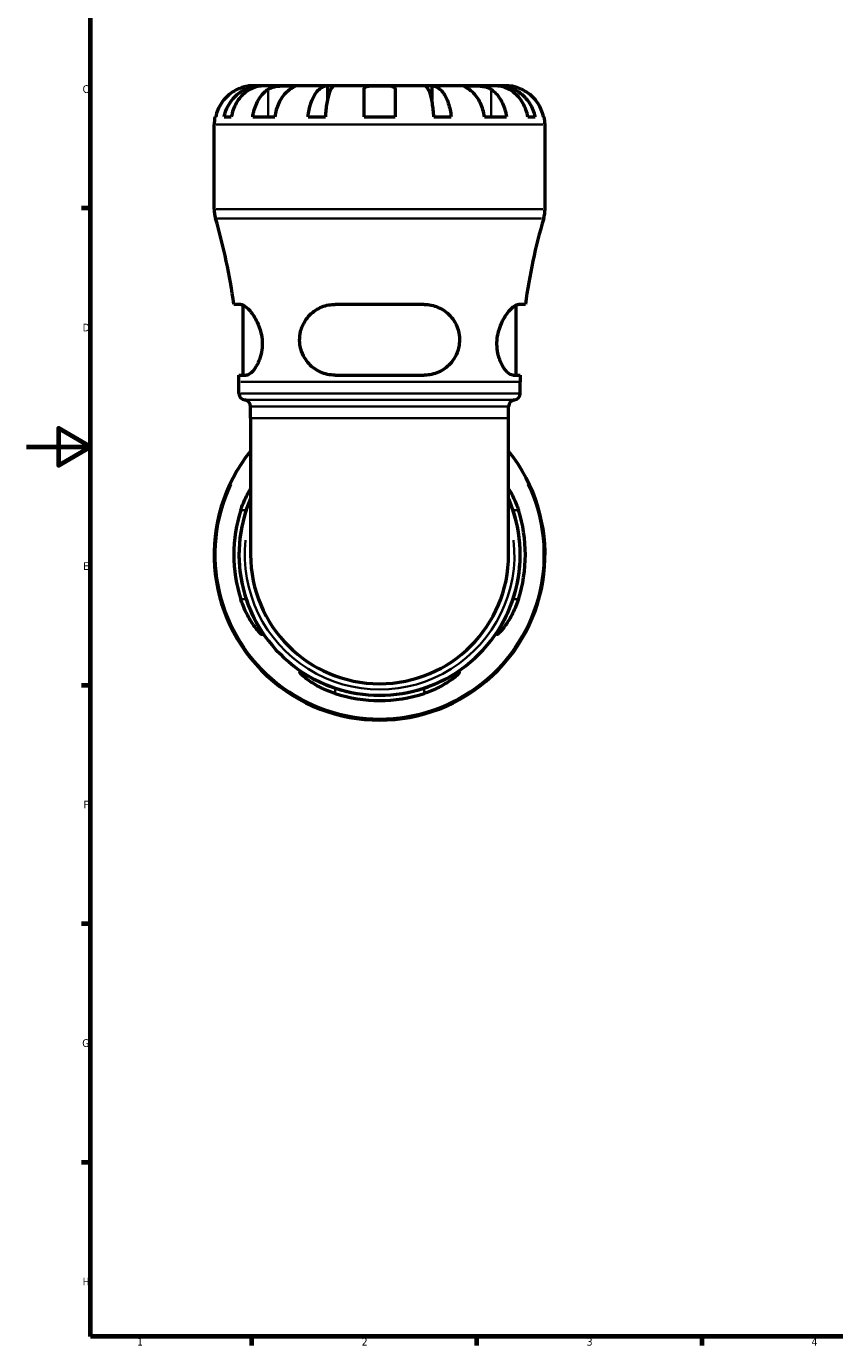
# Model space of a CAD drawing. Header units: millimetres. Extents: x 0 to 903, y 0 to 953.
# Tile 1 of 9: x 0 to 252, y 17 to 428. Entities that reach past the tile are written whole.
import ezdxf

# ---------------------------------------------------------------- set-up
doc = ezdxf.new("R2010")
doc.units = ezdxf.units.MM
for name, color, linetype, lineweight in [('Border (ANSI)', 7, 'Continuous', 70), ('Visible (ANSI)', 7, 'Continuous', 50), ('Visible Narrow (ANSI)', 7, 'Continuous', 35)]:
    doc.layers.add(name, color=color, linetype=linetype, lineweight=lineweight)
doc.styles.add('Note Text (ANSI)', font='tahoma.ttf')

# ---------------------------------------------------------------- blocks, each defined once
blk = doc.blocks.new('Borders Default Border')
at = {"layer": 'Border (ANSI)'}
for p, q in [((20, 371.25), (17.2, 371.25)), ((20, 222.75), (17.2, 222.75)), ((20, 148.5), (17.2, 148.5)), ((20, 74.25), (17.2, 74.25)), ((70.08, 20), (70.08, 17.2)), ((140.17, 20), (140.17, 17.2)), ((210.25, 20), (210.25, 17.2))]:
    blk.add_line(p, q, dxfattribs=at)
at = {"layer": 'Border (ANSI)', "flags": 128}
for points in [[(20, 20), (20, 574), (821, 574), (821, 20), (20, 20)], [(0, 297), (20, 297), (10, 302.77), (10, 291.23), (20, 297)]]:
    blk.add_lwpolyline(points, dxfattribs=at)
at = {"layer": 'Border (ANSI)', "color": 5, "true_color": 0x0000ff, "char_height": 2.4, "attachment_point": 7, "style": 'Note Text (ANSI)'}
for s, insert in [('C', (17.51, 407.13)), ('D', (17.52, 332.93)), ('E', (17.71, 258.68)), ('F', (17.78, 184.43)), ('G', (17.4, 110.13)), ('H', (17.53, 35.93)), ('1', (34.5, 17.2)), ('2', (104.4, 17.2)), ('3', (174.46, 17.15)), ('4', (244.45, 17.2))]:
    blk.add_mtext(s, dxfattribs=dict(at, insert=insert))

msp = doc.modelspace()

# ---------------------------------------------------------------- linework, layer by layer
at = {"layer": 'Visible (ANSI)'}
for p, q in [((73.12, 409.43), (70.58, 409.43)), ((74.08, 409.43), (73.12, 409.43)), ((73.12, 409.43), (73.12, 409.38)), ((82.12, 409.43), (74.08, 409.43)), ((93.73, 409.43), (82.12, 409.43)), ((96.06, 409.43), (93.73, 409.43)), ((93.73, 409.43), (93.73, 405.14)), ((109.96, 409.43), (96.06, 409.43)), ((105.11, 399.73), (105.11, 408.3)), ((123.85, 409.43), (109.96, 409.43)), ((114.81, 408.3), (114.81, 399.73)), ((126.18, 409.43), (123.85, 409.43)), ((137.8, 409.43), (126.18, 409.43)), ((126.18, 409.43), (126.18, 405.14)), ((145.84, 409.43), (137.8, 409.43)), ((146.8, 409.43), (145.84, 409.43)), ((149.33, 409.43), (146.8, 409.43)), ((146.8, 409.43), (146.8, 409.38)), ((58.7, 399.73), (58.93, 399.73)), ((61.56, 399.73), (63.8, 399.73)), ((70.45, 399.73), (77.31, 399.73)), ((87.68, 399.73), (93.07, 399.73)), ((105.11, 399.73), (114.81, 399.73)), ((126.84, 399.73), (132.24, 399.73)), ((142.61, 399.73), (149.47, 399.73)), ((156.12, 399.73), (158.35, 399.73)), ((160.98, 399.73), (161.21, 399.73)), ((58.46, 371.03), (58.46, 397.3)), ((161.46, 371.03), (161.46, 397.3)), ((66.74, 341.35), (64.57, 341.35)), ((67.44, 319.3), (67.44, 341.17)), ((123.82, 341.35), (96.1, 341.35)), ((152.47, 319.3), (152.47, 341.17)), ((155.34, 341.35), (153.18, 341.35)), ((66.17, 319.3), (68.42, 319.3)), ((66.18, 313.64), (66.18, 317.28)), ((96.1, 319.3), (123.82, 319.3)), ((151.49, 319.3), (153.74, 319.3)), ((153.73, 313.64), (153.73, 317.28)), ((69.79, 305.88), (69.79, 309.55)), ((150.13, 305.88), (150.13, 309.55)), ((69.79, 305.88), (69.79, 263.43)), ((150.13, 263.43), (150.13, 305.88))]:
    msp.add_line(p, q, dxfattribs=at)
for centre, radius, start, end in [((70.58, 397.3), 12.13, 168.463, 180), ((149.33, 397.3), 12.13, 0, 11.537), ((68.76, 371.03), 10.3, 180, 196.3575), ((151.16, 371.03), 10.3, 343.6425, 0), ((-114.37, 317.28), 180.55, 7.6604, 16.3575), ((334.28, 317.28), 180.55, 163.6425, 172.3396), ((-114.37, 317.28), 180.55, 0, 0.6403), ((334.28, 317.28), 180.55, 179.3597, 180), ((68.24, 313.64), 2.06, 180, 262.8192), ((151.67, 313.64), 2.06, 277.1808, 0), ((67.73, 309.55), 2.06, 0, 82.8192), ((152.19, 309.55), 2.06, 97.1808, 180), ((109.96, 263.43), 51.5, 141.2606, 38.7394), ((109.96, 263.43), 43.77, 156.5845, 23.4155), ((109.96, 263.43), 45.39, 162.2191, 197.7809), ((109.96, 263.43), 43.79, 161.5463, 198.4537), ((109.96, 263.43), 43.79, 341.5463, 18.4537), ((109.96, 263.43), 45.39, 342.2191, 17.7809), ((109.96, 263.43), 40.17, 180, 0), ((109.96, 263.43), 43.79, 251.5463, 288.4537), ((109.96, 263.43), 45.39, 252.2191, 287.7809)]:
    msp.add_arc(centre, radius, start, end, dxfattribs=at)
for points, knots in [([(65.73, 408.3), (65.18, 408.04), (64.62, 407.73), (63.41, 406.92), (62.78, 406.4), (61.72, 405.34), (61.19, 404.71), (60.28, 403.35), (59.9, 402.63), (59.33, 401.26), (59.09, 400.5), (58.93, 399.73)], [5.914315, 5.914315, 5.914315, 5.914315, 6.08973, 6.08973, 6.31513, 6.31513, 6.53972, 6.53972, 6.764309, 6.764309, 6.982426, 6.982426, 6.982426, 6.982426]), ([(61.56, 399.73), (61.72, 400.5), (61.95, 401.26), (62.5, 402.63), (62.87, 403.35), (63.75, 404.71), (64.26, 405.34), (65.28, 406.4), (65.9, 406.93), (67.22, 407.83), (67.92, 408.21), (69.27, 408.79), (70.03, 409.03), (71.59, 409.35), (72.39, 409.43), (73.12, 409.43)], [0.230035, 0.230035, 0.230035, 0.230035, 0.448338, 0.448338, 0.672896, 0.672896, 0.897454, 0.897454, 1.122627, 1.122627, 1.3478, 1.3478, 1.573806, 1.573806, 1.799811, 1.799811, 1.799811, 1.799811]), ([(74.08, 409.43), (73.43, 409.43), (72.72, 409.35), (71.33, 409.03), (70.66, 408.79), (69.46, 408.21), (68.83, 407.83), (67.66, 406.93), (67.11, 406.4), (66.2, 405.34), (65.74, 404.71), (64.96, 403.35), (64.63, 402.63), (64.14, 401.26), (63.94, 400.5), (63.8, 399.73)], [5.405432, 5.405432, 5.405432, 5.405432, 5.631438, 5.631438, 5.857444, 5.857444, 6.082617, 6.082617, 6.30779, 6.30779, 6.532348, 6.532348, 6.756906, 6.756906, 6.975209, 6.975209, 6.975209, 6.975209]), ([(70.58, 409.43), (70.58, 409.43), (70.52, 409.43), (70.28, 409.42), (70.09, 409.42), (69.5, 409.37), (69.07, 409.32), (68.23, 409.16), (67.87, 409.07), (67.21, 408.88), (66.92, 408.78), (66.34, 408.56), (66.05, 408.44), (65.75, 408.3), (65.74, 408.3), (65.73, 408.3)], [-3.3753593, -3.3753593, -3.3753593, -3.3753593, -3.2447206, -3.2447206, -3.1008128, -3.1008128, -2.9131852, -2.9131852, -2.7854081, -2.7854081, -2.6909433, -2.6909433, -2.5942729, -2.5942729, -2.5910823, -2.5910823, -2.5910823, -2.5910823]), ([(70.45, 399.73), (70.56, 400.5), (70.73, 401.26), (71.13, 402.63), (71.4, 403.35), (72.04, 404.71), (72.42, 405.34), (73.17, 406.4), (73.62, 406.92), (74.47, 407.73), (74.87, 408.04), (75.26, 408.3)], [0.230037, 0.230037, 0.230037, 0.230037, 0.448154, 0.448154, 0.672744, 0.672744, 0.897333, 0.897333, 1.122733, 1.122733, 1.298149, 1.298149, 1.298149, 1.298149]), ([(75.26, 408.3), (75.34, 408.35), (75.42, 408.4), (75.75, 408.58), (76, 408.7), (76.58, 408.92), (76.9, 409.02), (77.72, 409.21), (78.23, 409.28), (79.36, 409.39), (79.96, 409.41), (81.12, 409.43), (81.66, 409.43), (82.12, 409.43)], [-0.780901, -0.780901, -0.780901, -0.780901, -0.7424964, -0.7424964, -0.6416801, -0.6416801, -0.533088, -0.533088, -0.3772794, -0.3772794, -0.1925034, -0.1925034, 0, 0, 0, 0]), ([(82.12, 408.3), (81.73, 408.04), (81.33, 407.73), (80.47, 406.92), (80.03, 406.4), (79.28, 405.34), (78.9, 404.71), (78.26, 403.35), (77.99, 402.63), (77.59, 401.26), (77.42, 400.5), (77.31, 399.73)], [5.914315, 5.914315, 5.914315, 5.914315, 6.089731, 6.089731, 6.315131, 6.315131, 6.53972, 6.53972, 6.764309, 6.764309, 6.982427, 6.982427, 6.982427, 6.982427]), ([(82.12, 409.43), (82.38, 409.43), (82.62, 409.43), (83.03, 409.43), (83.2, 409.42), (83.48, 409.4), (83.55, 409.37), (83.52, 409.26), (83.43, 409.18), (83.16, 408.98), (83.01, 408.88), (82.68, 408.66), (82.49, 408.54), (82.22, 408.37), (82.17, 408.33), (82.12, 408.3)], [0, 0, 0, 0, 0.1137566, 0.1137566, 0.235381, 0.235381, 0.394309, 0.394309, 0.5463069, 0.5463069, 0.6520405, 0.6520405, 0.7538182, 0.7538182, 0.779338, 0.779338, 0.779338, 0.779338]), ([(87.68, 399.73), (87.76, 400.5), (87.88, 401.26), (88.17, 402.63), (88.36, 403.35), (88.82, 404.71), (89.09, 405.34), (89.63, 406.4), (89.95, 406.93), (90.64, 407.83), (91.01, 408.21), (91.72, 408.79), (92.12, 409.03), (92.93, 409.35), (93.35, 409.43), (93.73, 409.43)], [0.230035, 0.230035, 0.230035, 0.230035, 0.448338, 0.448338, 0.672896, 0.672896, 0.897454, 0.897454, 1.122627, 1.122627, 1.3478, 1.3478, 1.573806, 1.573806, 1.799811, 1.799811, 1.799811, 1.799811]), ([(96.06, 409.43), (95.87, 409.43), (95.67, 409.35), (95.26, 409.03), (95.07, 408.79), (94.72, 408.21), (94.54, 407.83), (94.19, 406.93), (94.04, 406.4), (93.77, 405.34), (93.64, 404.71), (93.41, 403.35), (93.32, 402.63), (93.17, 401.26), (93.11, 400.5), (93.07, 399.73)], [5.405432, 5.405432, 5.405432, 5.405432, 5.631438, 5.631438, 5.857444, 5.857444, 6.082617, 6.082617, 6.30779, 6.30779, 6.532348, 6.532348, 6.756906, 6.756906, 6.975209, 6.975209, 6.975209, 6.975209]), ([(105.11, 408.3), (105.11, 408.39), (105.12, 408.48), (105.18, 408.65), (105.22, 408.74), (105.36, 408.91), (105.47, 408.99), (105.85, 409.2), (106.18, 409.28), (107.02, 409.39), (107.53, 409.41), (108.68, 409.43), (109.32, 409.43), (109.96, 409.43)], [-0.7851647, -0.7851647, -0.7851647, -0.7851647, -0.716742, -0.716742, -0.6425931, -0.6425931, -0.5481734, -0.5481734, -0.3758449, -0.3758449, -0.1926592, -0.1926592, 0, 0, 0, 0]), ([(109.96, 409.43), (110.44, 409.43), (110.93, 409.43), (111.91, 409.42), (112.4, 409.41), (113.24, 409.35), (113.59, 409.31), (114.13, 409.16), (114.33, 409.07), (114.58, 408.89), (114.65, 408.8), (114.75, 408.63), (114.78, 408.54), (114.8, 408.4), (114.81, 408.35), (114.81, 408.3)], [0, 0, 0, 0, 0.1455897, 0.1455897, 0.3093084, 0.3093084, 0.4583051, 0.4583051, 0.5873511, 0.5873511, 0.6677541, 0.6677541, 0.7399915, 0.7399915, 0.7763225, 0.7763225, 0.7763225, 0.7763225]), ([(126.84, 399.73), (126.8, 400.5), (126.74, 401.26), (126.6, 402.63), (126.51, 403.35), (126.28, 404.71), (126.15, 405.34), (125.88, 406.4), (125.72, 406.93), (125.38, 407.83), (125.2, 408.21), (124.85, 408.79), (124.65, 409.03), (124.25, 409.35), (124.04, 409.43), (123.85, 409.43)], [0.230035, 0.230035, 0.230035, 0.230035, 0.448338, 0.448338, 0.672896, 0.672896, 0.897454, 0.897454, 1.122627, 1.122627, 1.3478, 1.3478, 1.573806, 1.573806, 1.799811, 1.799811, 1.799811, 1.799811]), ([(126.18, 409.43), (126.57, 409.43), (126.98, 409.35), (127.8, 409.03), (128.2, 408.79), (128.91, 408.21), (129.28, 407.83), (129.97, 406.93), (130.29, 406.4), (130.83, 405.34), (131.1, 404.71), (131.56, 403.35), (131.75, 402.63), (132.04, 401.26), (132.16, 400.5), (132.24, 399.73)], [5.405432, 5.405432, 5.405432, 5.405432, 5.631438, 5.631438, 5.857444, 5.857444, 6.082617, 6.082617, 6.30779, 6.30779, 6.532348, 6.532348, 6.756906, 6.756906, 6.975209, 6.975209, 6.975209, 6.975209]), ([(137.8, 408.3), (137.72, 408.35), (137.64, 408.4), (137.36, 408.58), (137.18, 408.7), (136.85, 408.92), (136.71, 409.02), (136.45, 409.21), (136.37, 409.28), (136.39, 409.39), (136.51, 409.41), (136.99, 409.43), (137.35, 409.43), (137.8, 409.43)], [-0.780901, -0.780901, -0.780901, -0.780901, -0.7424964, -0.7424964, -0.6416801, -0.6416801, -0.533088, -0.533088, -0.3772794, -0.3772794, -0.1925034, -0.1925034, 0, 0, 0, 0]), ([(137.8, 409.43), (138.07, 409.43), (138.37, 409.43), (139.04, 409.43), (139.41, 409.42), (140.3, 409.4), (140.83, 409.37), (141.86, 409.26), (142.35, 409.18), (143.14, 408.98), (143.45, 408.88), (144.01, 408.66), (144.26, 408.54), (144.55, 408.37), (144.61, 408.33), (144.66, 408.3)], [0, 0, 0, 0, 0.1137566, 0.1137566, 0.235381, 0.235381, 0.394309, 0.394309, 0.5463069, 0.5463069, 0.6520405, 0.6520405, 0.7538182, 0.7538182, 0.779338, 0.779338, 0.779338, 0.779338]), ([(142.61, 399.73), (142.5, 400.5), (142.33, 401.26), (141.93, 402.63), (141.66, 403.35), (141.01, 404.71), (140.64, 405.34), (139.89, 406.4), (139.44, 406.92), (138.59, 407.73), (138.19, 408.04), (137.8, 408.3)], [0.230037, 0.230037, 0.230037, 0.230037, 0.448154, 0.448154, 0.672744, 0.672744, 0.897333, 0.897333, 1.122733, 1.122733, 1.298149, 1.298149, 1.298149, 1.298149]), ([(144.66, 408.3), (145.05, 408.04), (145.44, 407.73), (146.3, 406.92), (146.75, 406.4), (147.5, 405.34), (147.87, 404.71), (148.52, 403.35), (148.79, 402.63), (149.19, 401.26), (149.36, 400.5), (149.47, 399.73)], [5.914315, 5.914315, 5.914315, 5.914315, 6.089731, 6.089731, 6.315131, 6.315131, 6.53972, 6.53972, 6.764309, 6.764309, 6.982427, 6.982427, 6.982427, 6.982427]), ([(156.12, 399.73), (155.98, 400.5), (155.77, 401.26), (155.29, 402.63), (154.96, 403.35), (154.17, 404.71), (153.72, 405.34), (152.81, 406.4), (152.26, 406.93), (151.09, 407.83), (150.46, 408.21), (149.26, 408.79), (148.58, 409.03), (147.19, 409.35), (146.48, 409.43), (145.84, 409.43)], [0.230035, 0.230035, 0.230035, 0.230035, 0.448338, 0.448338, 0.672896, 0.672896, 0.897454, 0.897454, 1.122627, 1.122627, 1.3478, 1.3478, 1.573806, 1.573806, 1.799811, 1.799811, 1.799811, 1.799811]), ([(146.8, 409.43), (147.53, 409.43), (148.33, 409.35), (149.89, 409.03), (150.65, 408.79), (152, 408.21), (152.7, 407.83), (154.02, 406.93), (154.63, 406.4), (155.66, 405.34), (156.17, 404.71), (157.05, 403.35), (157.42, 402.63), (157.97, 401.26), (158.2, 400.5), (158.35, 399.73)], [5.405432, 5.405432, 5.405432, 5.405432, 5.631438, 5.631438, 5.857444, 5.857444, 6.082617, 6.082617, 6.30779, 6.30779, 6.532348, 6.532348, 6.756906, 6.756906, 6.975209, 6.975209, 6.975209, 6.975209]), ([(154.18, 408.3), (154.03, 408.37), (153.88, 408.43), (153.45, 408.61), (153.17, 408.72), (152.57, 408.92), (152.26, 409.01), (151.5, 409.2), (151.08, 409.28), (150.28, 409.39), (149.94, 409.41), (149.46, 409.43), (149.33, 409.43), (149.33, 409.43)], [-0.775077, -0.775077, -0.775077, -0.775077, -0.725604, -0.725604, -0.6359426, -0.6359426, -0.5336564, -0.5336564, -0.3753162, -0.3753162, -0.1921678, -0.1921678, 0, 0, 0, 0]), ([(160.98, 399.73), (160.82, 400.5), (160.58, 401.26), (160.02, 402.63), (159.64, 403.35), (158.73, 404.71), (158.2, 405.34), (157.14, 406.4), (156.51, 406.92), (155.29, 407.73), (154.73, 408.04), (154.18, 408.3)], [0.230037, 0.230037, 0.230037, 0.230037, 0.448154, 0.448154, 0.672744, 0.672744, 0.897333, 0.897333, 1.122733, 1.122733, 1.298149, 1.298149, 1.298149, 1.298149]), ([(66.74, 341.35), (66.98, 341.35), (67.25, 341.27), (68.17, 340.81), (68.89, 340.19), (70.39, 338.41), (71.17, 337.23), (72.32, 334.83), (72.73, 333.71), (73.23, 331.63), (73.36, 330.73), (73.46, 328.93), (73.42, 328.06), (73.17, 326.13), (72.91, 325.11), (72.11, 322.93), (71.51, 321.87), (70.27, 320.24), (69.62, 319.68), (68.83, 319.34), (68.62, 319.3), (68.42, 319.3)], [-3.946887, -3.946887, -3.946887, -3.946887, -3.709205, -3.709205, -3.206734, -3.206734, -2.683422, -2.683422, -2.303078, -2.303078, -2.026968, -2.026968, -1.759975, -1.759975, -1.414914, -1.414914, -0.932686, -0.932686, -0.440139, -0.440139, -0.252943, -0.252943, -0.252943, -0.252943]), ([(96.1, 319.3), (96.09, 319.3), (96.07, 319.3), (95.26, 319.3), (94.46, 319.39), (92.23, 319.89), (90.85, 320.51), (88.47, 322.23), (87.44, 323.33), (86.12, 325.52), (85.7, 326.51), (85.21, 328.4), (85.09, 329.27), (85.06, 331.08), (85.16, 332), (85.66, 334.09), (86.15, 335.22), (87.64, 337.57), (88.77, 338.71), (91.29, 340.35), (92.66, 340.9), (94.77, 341.29), (95.43, 341.35), (96.1, 341.35)], [-3.897341, -3.897341, -3.897341, -3.897341, -3.893489, -3.893489, -3.639256, -3.639256, -3.157741, -3.157741, -2.684887, -2.684887, -2.356238, -2.356238, -2.092742, -2.092742, -1.809818, -1.809818, -1.422811, -1.422811, -0.898936, -0.898936, -0.418798, -0.418798, -0.207868, -0.207868, -0.207868, -0.207868]), ([(123.82, 341.35), (124.57, 341.35), (125.31, 341.27), (127.55, 340.81), (128.97, 340.19), (131.47, 338.41), (132.56, 337.23), (133.95, 334.83), (134.38, 333.71), (134.8, 331.63), (134.87, 330.73), (134.79, 328.93), (134.64, 328.06), (134.08, 326.13), (133.6, 325.11), (132.14, 322.93), (131.05, 321.87), (128.53, 320.24), (127.09, 319.68), (124.99, 319.34), (124.41, 319.3), (123.82, 319.3)], [-3.946887, -3.946887, -3.946887, -3.946887, -3.709205, -3.709205, -3.206734, -3.206734, -2.683422, -2.683422, -2.303078, -2.303078, -2.026968, -2.026968, -1.759975, -1.759975, -1.414914, -1.414914, -0.932686, -0.932686, -0.440139, -0.440139, -0.252943, -0.252943, -0.252943, -0.252943]), ([(151.49, 319.3), (151.49, 319.3), (151.49, 319.3), (151.21, 319.3), (150.92, 319.39), (150.03, 319.89), (149.4, 320.51), (148.19, 322.23), (147.62, 323.33), (146.9, 325.52), (146.68, 326.51), (146.48, 328.4), (146.46, 329.27), (146.6, 331.08), (146.76, 332), (147.31, 334.09), (147.76, 335.22), (148.95, 337.57), (149.74, 338.71), (151.21, 340.35), (151.89, 340.9), (152.73, 341.29), (152.96, 341.35), (153.18, 341.35)], [-3.897341, -3.897341, -3.897341, -3.897341, -3.893489, -3.893489, -3.639256, -3.639256, -3.157741, -3.157741, -2.684887, -2.684887, -2.356238, -2.356238, -2.092742, -2.092742, -1.809818, -1.809818, -1.422811, -1.422811, -0.898936, -0.898936, -0.418798, -0.418798, -0.207868, -0.207868, -0.207868, -0.207868]), ([(66.74, 277.29), (66.98, 278.04), (67.25, 278.78), (68.17, 281.02), (68.89, 282.43), (69.68, 283.75), (69.73, 283.84), (69.79, 283.93)], [-3.9468873, -3.9468873, -3.9468873, -3.9468873, -3.7092048, -3.7092048, -3.2067343, -3.2067343, -3.1693167, -3.1693167, -3.1693167, -3.1693167]), ([(150.13, 283.93), (150.25, 283.73), (150.38, 283.52), (151.21, 282.09), (151.89, 280.72), (152.73, 278.61), (152.96, 277.95), (153.18, 277.29)], [-0.9845492, -0.9845492, -0.9845492, -0.9845492, -0.8989362, -0.8989362, -0.4187982, -0.4187982, -0.2078678, -0.2078678, -0.2078678, -0.2078678]), ([(69.79, 280.87), (69.53, 280.28), (69.29, 279.67), (68.83, 278.46), (68.62, 277.88), (68.42, 277.29)], [-0.6431562, -0.6431562, -0.6431562, -0.6431562, -0.4401391, -0.4401391, -0.2529426, -0.2529426, -0.2529426, -0.2529426]), ([(151.49, 277.29), (151.49, 277.3), (151.49, 277.31), (151.21, 278.13), (150.92, 278.92), (150.46, 280.09), (150.29, 280.49), (150.13, 280.87)], [-3.8973414, -3.8973414, -3.8973414, -3.8973414, -3.8934888, -3.8934888, -3.6392561, -3.6392561, -3.5079502, -3.5079502, -3.5079502, -3.5079502]), ([(68.42, 249.57), (68.43, 249.56), (68.43, 249.54), (68.71, 248.73), (69, 247.93), (69.88, 245.7), (70.52, 244.32), (71.72, 241.94), (72.29, 240.91), (73.02, 239.59), (73.24, 239.17), (73.44, 238.68), (73.45, 238.56), (73.32, 238.53), (73.16, 238.63), (72.61, 239.13), (72.16, 239.62), (70.97, 241.11), (70.18, 242.24), (68.71, 244.76), (68.03, 246.13), (67.19, 248.24), (66.95, 248.9), (66.74, 249.57)], [-3.897341, -3.897341, -3.897341, -3.897341, -3.893489, -3.893489, -3.639256, -3.639256, -3.157741, -3.157741, -2.684887, -2.684887, -2.356238, -2.356238, -2.092742, -2.092742, -1.809818, -1.809818, -1.422811, -1.422811, -0.898936, -0.898936, -0.418798, -0.418798, -0.207868, -0.207868, -0.207868, -0.207868]), ([(153.18, 249.57), (152.94, 248.82), (152.67, 248.08), (151.75, 245.83), (151.03, 244.42), (149.53, 241.92), (148.74, 240.83), (147.6, 239.44), (147.18, 239), (146.69, 238.58), (146.56, 238.51), (146.46, 238.6), (146.5, 238.74), (146.75, 239.31), (147.01, 239.79), (147.81, 241.25), (148.41, 242.34), (149.65, 244.86), (150.29, 246.3), (151.09, 248.39), (151.3, 248.98), (151.49, 249.57)], [-3.946887, -3.946887, -3.946887, -3.946887, -3.709205, -3.709205, -3.206734, -3.206734, -2.683422, -2.683422, -2.303078, -2.303078, -2.026968, -2.026968, -1.759975, -1.759975, -1.414914, -1.414914, -0.932686, -0.932686, -0.440139, -0.440139, -0.252943, -0.252943, -0.252943, -0.252943]), ([(96.1, 220.21), (95.35, 220.45), (94.61, 220.72), (92.36, 221.63), (90.95, 222.36), (88.45, 223.86), (87.36, 224.64), (85.97, 225.79), (85.53, 226.2), (85.11, 226.7), (85.04, 226.83), (85.13, 226.92), (85.27, 226.89), (85.84, 226.64), (86.32, 226.38), (87.78, 225.58), (88.87, 224.98), (91.39, 223.74), (92.83, 223.09), (94.92, 222.3), (95.51, 222.09), (96.1, 221.89)], [-3.946887, -3.946887, -3.946887, -3.946887, -3.709205, -3.709205, -3.206734, -3.206734, -2.683422, -2.683422, -2.303078, -2.303078, -2.026968, -2.026968, -1.759975, -1.759975, -1.414914, -1.414914, -0.932686, -0.932686, -0.440139, -0.440139, -0.252943, -0.252943, -0.252943, -0.252943]), ([(123.82, 221.89), (123.83, 221.9), (123.84, 221.9), (124.66, 222.17), (125.45, 222.47), (127.69, 223.35), (129.06, 223.99), (131.45, 225.19), (132.47, 225.76), (133.8, 226.49), (134.22, 226.71), (134.71, 226.91), (134.83, 226.92), (134.86, 226.79), (134.75, 226.63), (134.25, 226.08), (133.77, 225.63), (132.28, 224.44), (131.15, 223.65), (128.63, 222.18), (127.26, 221.5), (125.14, 220.66), (124.48, 220.42), (123.82, 220.21)], [-3.897341, -3.897341, -3.897341, -3.897341, -3.893489, -3.893489, -3.639256, -3.639256, -3.157741, -3.157741, -2.684887, -2.684887, -2.356238, -2.356238, -2.092742, -2.092742, -1.809818, -1.809818, -1.422811, -1.422811, -0.898936, -0.898936, -0.418798, -0.418798, -0.207868, -0.207868, -0.207868, -0.207868])]:
    msp.add_open_spline(points, degree=3, knots=knots, dxfattribs=at)
at = {"layer": 'Visible Narrow (ANSI)'}
for p, q in [((75.26, 407.87), (75.26, 400.16)), ((144.66, 407.87), (144.66, 400.16)), ((160.82, 397.3), (59.09, 397.3)), ((59.09, 371.03), (160.82, 371.03)), ((160.41, 368.13), (59.5, 368.13)), ((153.19, 317.28), (66.72, 317.28)), ((66.72, 313.64), (153.19, 313.64)), ((68.5, 311.6), (151.41, 311.6)), ((149.63, 309.55), (70.28, 309.55)), ((149.63, 305.88), (70.28, 305.88)), ((66.82, 277.29), (68.34, 277.29)), ((151.58, 277.29), (153.09, 277.29)), ((68.34, 249.57), (66.82, 249.57)), ((153.09, 249.57), (151.58, 249.57)), ((96.1, 220.29), (96.1, 221.81)), ((123.82, 221.81), (123.82, 220.29))]:
    msp.add_line(p, q, dxfattribs=at)
for radius, start, end in [(51.08, 154.6625, 25.3375), (41.97, 173.8329, 6.1671)]:
    msp.add_arc((109.96, 263.43), radius, start, end, dxfattribs=at)

# ---------------------------------------------------------------- block references
msp.add_blockref('Borders Default Border', (0, 0))

doc.saveas('drawing.dxf')
